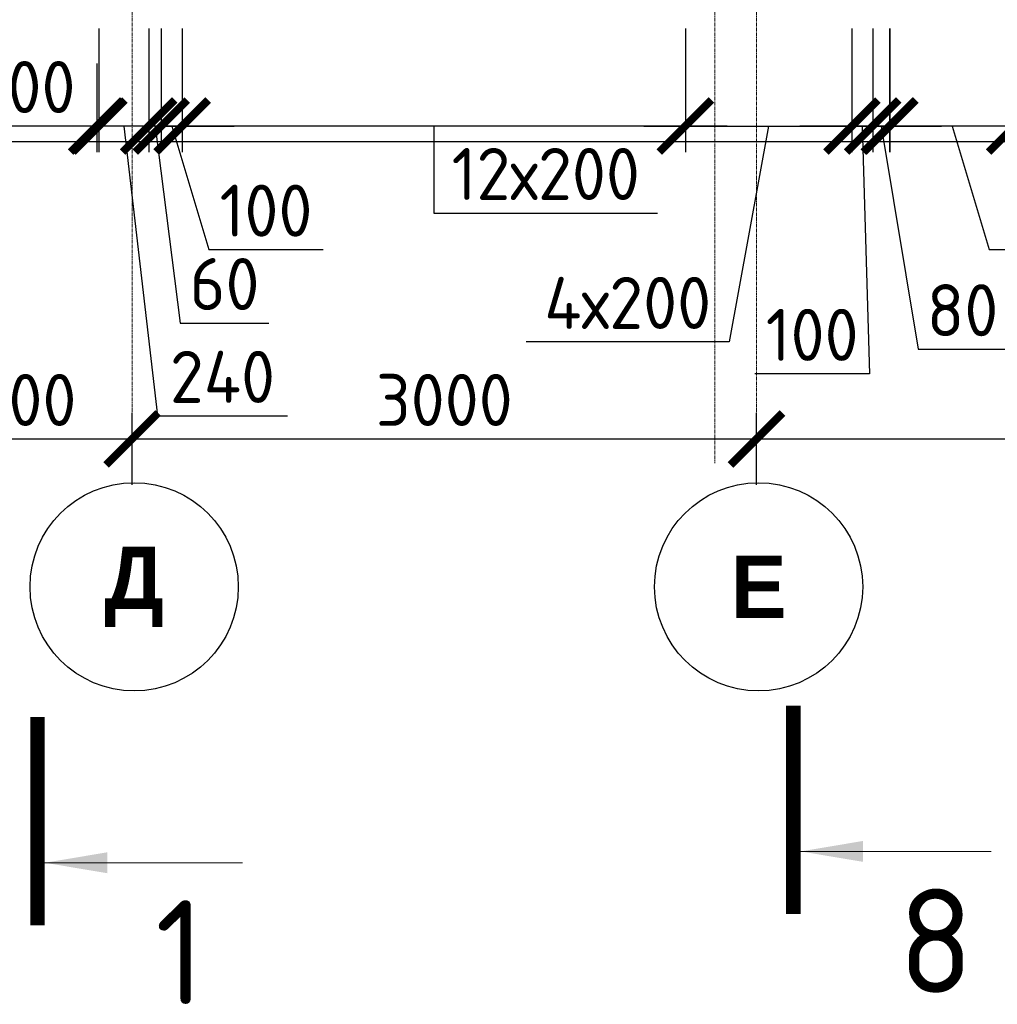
# Model space of a CAD drawing. Header units: millimetres. Extents: x 376598 to 1249954, y -318491 to -22134.
# Tile 139 of 256: x 592337 to 597034, y -124038 to -119308. Entities that reach past the tile are written whole.
import ezdxf

# ---------------------------------------------------------------- set-up
doc = ezdxf.new("R2010")
doc.units = ezdxf.units.MM
doc.linetypes.add('______5', pattern=[1100, 800, -100, 100, -100])
doc.linetypes.add('осевая', pattern=[50.8, 31.75, -6.35, 6.35, -6.35])
for name, color, linetype, lineweight in [('Оси', 40, '______5', 18), ('РАЗМЕРЫ', 1, 'Continuous', 9), ('Узлы', 7, 'Continuous', 0)]:
    doc.layers.add(name, color=color, linetype=linetype, lineweight=lineweight)
doc.styles.add('Century Gothic', font='GOTHIC.TTF')
doc.styles.add('GOST-2.304_Type-B', font='GOST_Common.ttf')
doc.dimstyles.new('СПДС', dxfattribs={"dimscale": 100, "dimtxt": 2.5, "dimasz": 2.5, "dimexe": 1.25, "dimexo": 0, "dimtad": 1, "dimdec": 0, "dimtxsty": 'GOST-2.304_Type-B', "dimblk": 'ARCHTICK', "dimcen": 2.5, "dimdle": 2, "dimadec": 0, "dimazin": 2, "dimtfac": 0.75, "dimtdec": 0, "dimtmove": 1, "dimatfit": 3, "dimfxl": 1, "dimtolj": 1, "dimarcsym": 1})

# ---------------------------------------------------------------- blocks, each defined once
blk = doc.blocks.new('NSY101')
at = {"color": 0, "linetype": 'ByBlock', "lineweight": -2}
blk.add_circle((0, 0), 50, dxfattribs=at)
blk = doc.blocks.new('_ArchTick')
at = {"color": 0, "linetype": 'ByBlock', "const_width": 0.15}
blk.add_lwpolyline([(-0.5, -0.5), (0.5, 0.5)], dxfattribs=at)
blk = doc.blocks.new('*D93')
at = {"layer": 'DEFPOINTS', "color": 0, "lineweight": 0, "transparency": 16777216}
for p in [(592876.9, -121322.5), (591776.9, -121543.5), (592876.9, -121543.5)]:
    blk.add_point(p, dxfattribs=at)
at = {"layer": 'РАЗМЕРЫ', "color": 0, "lineweight": -2, "transparency": 16777216}
for p, q in [((591776.9, -121543.5), (591776.9, -121197.5)), ((592876.9, -121543.5), (592876.9, -121197.5)), ((591576.9, -121322.5), (593076.9, -121322.5))]:
    blk.add_line(p, q, dxfattribs=at)
at = {"layer": 'РАЗМЕРЫ', "color": 0, "lineweight": -2, "transparency": 16777216, "xscale": 250, "yscale": 250, "zscale": 250, "rotation": 180}
blk.add_blockref('_ArchTick', (591776.9, -121322.5), dxfattribs=at)
at = {"layer": 'РАЗМЕРЫ', "color": 0, "lineweight": -2, "transparency": 16777216, "xscale": 250, "yscale": 250, "zscale": 250}
blk.add_blockref('_ArchTick', (592876.9, -121322.5), dxfattribs=at)
at = {"layer": 'РАЗМЕРЫ', "color": 0, "lineweight": 0, "transparency": 16777216, "insert": (592326.9, -121135), "char_height": 250, "attachment_point": 5, "style": 'GOST-2.304_Type-B'}
blk.add_mtext('\\A1;1100', dxfattribs=at)
blk = doc.blocks.new('*D94')
at = {"layer": 'DEFPOINTS', "color": 0, "lineweight": 0, "transparency": 16777216}
for p in [(595876.9, -121322.5), (592876.9, -121543.5), (595876.9, -121543.5)]:
    blk.add_point(p, dxfattribs=at)
at = {"layer": 'РАЗМЕРЫ', "color": 0, "lineweight": -2, "transparency": 16777216}
for p, q in [((592876.9, -121543.5), (592876.9, -121197.5)), ((595876.9, -121543.5), (595876.9, -121197.5)), ((592676.9, -121322.5), (596076.9, -121322.5))]:
    blk.add_line(p, q, dxfattribs=at)
at = {"layer": 'РАЗМЕРЫ', "color": 0, "lineweight": -2, "transparency": 16777216, "xscale": 250, "yscale": 250, "zscale": 250, "rotation": 180}
blk.add_blockref('_ArchTick', (592876.9, -121322.5), dxfattribs=at)
at = {"layer": 'РАЗМЕРЫ', "color": 0, "lineweight": -2, "transparency": 16777216, "xscale": 250, "yscale": 250, "zscale": 250}
blk.add_blockref('_ArchTick', (595876.9, -121322.5), dxfattribs=at)
at = {"layer": 'РАЗМЕРЫ', "color": 0, "lineweight": 0, "transparency": 16777216, "insert": (594376.9, -121135), "char_height": 250, "attachment_point": 5, "style": 'GOST-2.304_Type-B'}
blk.add_mtext('\\A1;3000', dxfattribs=at)
blk = doc.blocks.new('*D95')
at = {"layer": 'DEFPOINTS', "color": 0, "lineweight": 0, "transparency": 16777216}
for p in [(598976.9, -121322.5), (598976.9, -121504.9), (595876.9, -121543.5)]:
    blk.add_point(p, dxfattribs=at)
at = {"layer": 'РАЗМЕРЫ', "color": 0, "lineweight": -2, "transparency": 16777216}
for p, q in [((595876.9, -121543.5), (595876.9, -121197.5)), ((598976.9, -121504.9), (598976.9, -121197.5)), ((595676.9, -121322.5), (599176.9, -121322.5))]:
    blk.add_line(p, q, dxfattribs=at)
at = {"layer": 'РАЗМЕРЫ', "color": 0, "lineweight": -2, "transparency": 16777216, "xscale": 250, "yscale": 250, "zscale": 250, "rotation": 180}
blk.add_blockref('_ArchTick', (595876.9, -121322.5), dxfattribs=at)
at = {"layer": 'РАЗМЕРЫ', "color": 0, "lineweight": -2, "transparency": 16777216, "xscale": 250, "yscale": 250, "zscale": 250}
blk.add_blockref('_ArchTick', (598976.9, -121322.5), dxfattribs=at)
at = {"layer": 'РАЗМЕРЫ', "color": 0, "lineweight": 0, "transparency": 16777216, "insert": (597426.9, -121135), "char_height": 250, "attachment_point": 5, "style": 'GOST-2.304_Type-B'}
blk.add_mtext('\\A1;3100', dxfattribs=at)
blk = doc.blocks.new('*D672')
at = {"layer": 'DEFPOINTS', "color": 0, "lineweight": 0, "transparency": 16777216}
for p in [(593117.4, -119350.3, -720), (595535.2, -119350.3), (593117.4, -119819.1)]:
    blk.add_point(p, dxfattribs=at)
at = {"layer": 'РАЗМЕРЫ', "color": 0, "lineweight": -2, "transparency": 16777216}
for p, q in [((593117.4, -119350.3), (593117.4, -119944.1)), ((595535.2, -119350.3), (595535.2, -119944.1)), ((595735.2, -119819.1), (592917.4, -119819.1)), ((594326.3, -119819.1), (594327, -120236.9)), ((594327, -120236.9), (595402, -120236.9))]:
    blk.add_line(p, q, dxfattribs=at)
at = {"layer": 'РАЗМЕРЫ', "color": 0, "lineweight": -2, "transparency": 16777216, "xscale": 250, "yscale": 250, "zscale": 250, "rotation": 180}
blk.add_blockref('_ArchTick', (593117.4, -119819.1), dxfattribs=at)
at = {"layer": 'РАЗМЕРЫ', "color": 0, "lineweight": -2, "transparency": 16777216, "xscale": 250, "yscale": 250, "zscale": 250}
blk.add_blockref('_ArchTick', (595535.2, -119819.1), dxfattribs=at)
at = {"layer": 'РАЗМЕРЫ', "color": 0, "lineweight": 0, "transparency": 16777216, "insert": (594864.5, -120049.4), "char_height": 250, "attachment_point": 5, "style": 'GOST-2.304_Type-B'}
blk.add_mtext('\\A1;12х200', dxfattribs=at)
blk = doc.blocks.new('*D673')
at = {"layer": 'DEFPOINTS', "color": 0, "lineweight": 0, "transparency": 16777216}
for p in [(593017.4, -119350.6), (593117.4, -119350.3, -720), (593017.4, -119819.1)]:
    blk.add_point(p, dxfattribs=at)
at = {"layer": 'РАЗМЕРЫ', "color": 0, "lineweight": -2, "transparency": 16777216}
for p, q in [((593017.4, -119350.6), (593017.4, -119944.1)), ((593117.4, -119350.3), (593117.4, -119944.1)), ((593017.4, -119819.1), (592767.4, -119819.1)), ((593117.4, -119819.1), (593017.4, -119819.1)), ((593117.4, -119819.1), (593017.4, -119819.1)), ((593067.4, -119819.1), (593245.5, -120412.9)), ((593117.4, -119819.1), (593367.4, -119819.1)), ((593245.5, -120412.9), (593795.5, -120412.9))]:
    blk.add_line(p, q, dxfattribs=at)
at = {"layer": 'РАЗМЕРЫ', "color": 0, "lineweight": -2, "transparency": 16777216, "xscale": 250, "yscale": 250, "zscale": 250}
blk.add_blockref('_ArchTick', (593017.4, -119819.1), dxfattribs=at)
at = {"layer": 'РАЗМЕРЫ', "color": 0, "lineweight": -2, "transparency": 16777216, "xscale": 250, "yscale": 250, "zscale": 250, "rotation": 180}
blk.add_blockref('_ArchTick', (593117.4, -119819.1), dxfattribs=at)
at = {"layer": 'РАЗМЕРЫ', "color": 0, "lineweight": 0, "transparency": 16777216, "insert": (593520.5, -120225.4), "char_height": 250, "attachment_point": 5, "style": 'GOST-2.304_Type-B'}
blk.add_mtext('\\A1;100', dxfattribs=at)
blk = doc.blocks.new('*D684')
at = {"layer": 'DEFPOINTS', "color": 0, "lineweight": 0, "transparency": 16777216}
for p in [(592957, -119350.6, -720), (593017.4, -119350.6), (592957, -119819.1)]:
    blk.add_point(p, dxfattribs=at)
at = {"layer": 'РАЗМЕРЫ', "color": 0, "lineweight": -2, "transparency": 16777216}
for p, q in [((592957, -119350.6), (592957, -119944.1)), ((593017.4, -119350.6), (593017.4, -119944.1)), ((592957, -119819.1), (592707, -119819.1)), ((593017.4, -119819.1), (592957, -119819.1)), ((593017.4, -119819.1), (592957, -119819.1)), ((592987.2, -119819.1), (593108.7, -120765.6)), ((593017.4, -119819.1), (593267.4, -119819.1)), ((593108.7, -120765.6), (593533.7, -120765.6))]:
    blk.add_line(p, q, dxfattribs=at)
at = {"layer": 'РАЗМЕРЫ', "color": 0, "lineweight": -2, "transparency": 16777216, "xscale": 250, "yscale": 250, "zscale": 250}
blk.add_blockref('_ArchTick', (592957, -119819.1), dxfattribs=at)
at = {"layer": 'РАЗМЕРЫ', "color": 0, "lineweight": -2, "transparency": 16777216, "xscale": 250, "yscale": 250, "zscale": 250, "rotation": 180}
blk.add_blockref('_ArchTick', (593017.4, -119819.1), dxfattribs=at)
at = {"layer": 'РАЗМЕРЫ', "color": 0, "lineweight": 0, "transparency": 16777216, "insert": (593321.2, -120578.1), "char_height": 250, "attachment_point": 5, "style": 'GOST-2.304_Type-B'}
blk.add_mtext('\\A1;60', dxfattribs=at)
blk = doc.blocks.new('*D685')
at = {"layer": 'DEFPOINTS', "color": 0, "lineweight": 0, "transparency": 16777216}
for p in [(592717.4, -119350.3, -720), (592957, -119350.6, -720), (592717.4, -119819.1)]:
    blk.add_point(p, dxfattribs=at)
at = {"layer": 'РАЗМЕРЫ', "color": 0, "lineweight": -2, "transparency": 16777216}
for p, q in [((592717.4, -119350.3), (592717.4, -119944.1)), ((592957, -119350.6), (592957, -119944.1)), ((593157, -119819.1), (592517.4, -119819.1)), ((592837.2, -119819.1), (592998.7, -121211.7)), ((592998.7, -121211.7), (593623.7, -121211.7))]:
    blk.add_line(p, q, dxfattribs=at)
at = {"layer": 'РАЗМЕРЫ', "color": 0, "lineweight": -2, "transparency": 16777216, "xscale": 250, "yscale": 250, "zscale": 250, "rotation": 180}
blk.add_blockref('_ArchTick', (592717.4, -119819.1), dxfattribs=at)
at = {"layer": 'РАЗМЕРЫ', "color": 0, "lineweight": -2, "transparency": 16777216, "xscale": 250, "yscale": 250, "zscale": 250}
blk.add_blockref('_ArchTick', (592957, -119819.1), dxfattribs=at)
at = {"layer": 'РАЗМЕРЫ', "color": 0, "lineweight": 0, "transparency": 16777216, "insert": (593311.2, -121024.2), "char_height": 250, "attachment_point": 5, "style": 'GOST-2.304_Type-B'}
blk.add_mtext('\\A1;240', dxfattribs=at)
blk = doc.blocks.new('*D674')
at = {"layer": 'DEFPOINTS', "color": 0, "lineweight": 0, "transparency": 16777216}
for p in [(591707, -119519.2), (592707, -119519.2), (591707, -119819.1)]:
    blk.add_point(p, dxfattribs=at)
at = {"layer": 'РАЗМЕРЫ', "color": 0, "lineweight": -2, "transparency": 16777216}
for p, q in [((591707, -119519.2), (591707, -119944.1)), ((592707, -119519.2), (592707, -119944.1)), ((592907, -119819.1), (591507, -119819.1))]:
    blk.add_line(p, q, dxfattribs=at)
at = {"layer": 'РАЗМЕРЫ', "color": 0, "lineweight": -2, "transparency": 16777216, "xscale": 250, "yscale": 250, "zscale": 250, "rotation": 180}
blk.add_blockref('_ArchTick', (591707, -119819.1), dxfattribs=at)
at = {"layer": 'РАЗМЕРЫ', "color": 0, "lineweight": -2, "transparency": 16777216, "xscale": 250, "yscale": 250, "zscale": 250}
blk.add_blockref('_ArchTick', (592707, -119819.1), dxfattribs=at)
at = {"layer": 'РАЗМЕРЫ', "color": 0, "lineweight": 0, "transparency": 16777216, "insert": (592207, -119631.6), "char_height": 250, "attachment_point": 5, "style": 'GOST-2.304_Type-B'}
blk.add_mtext('\\A1;5х200', dxfattribs=at)
blk = doc.blocks.new('*D671')
at = {"layer": 'DEFPOINTS', "color": 0, "lineweight": 0, "transparency": 16777216}
for p in [(598316.8, -119553.8), (597117.4, -119709), (597117.4, -119819.1)]:
    blk.add_point(p, dxfattribs=at)
at = {"layer": 'РАЗМЕРЫ', "color": 0, "lineweight": -2, "transparency": 16777216}
for p, q in [((598316.8, -119553.8), (598316.8, -119944.1)), ((597117.4, -119709), (597117.4, -119944.1)), ((598516.8, -119819.1), (596917.4, -119819.1))]:
    blk.add_line(p, q, dxfattribs=at)
at = {"layer": 'РАЗМЕРЫ', "color": 0, "lineweight": -2, "transparency": 16777216, "xscale": 250, "yscale": 250, "zscale": 250, "rotation": 180}
blk.add_blockref('_ArchTick', (597117.4, -119819.1), dxfattribs=at)
at = {"layer": 'РАЗМЕРЫ', "color": 0, "lineweight": -2, "transparency": 16777216, "xscale": 250, "yscale": 250, "zscale": 250}
blk.add_blockref('_ArchTick', (598316.8, -119819.1), dxfattribs=at)
at = {"layer": 'РАЗМЕРЫ', "color": 0, "lineweight": 0, "transparency": 16777216, "insert": (597717.1, -119631.6), "char_height": 250, "attachment_point": 5, "style": 'GOST-2.304_Type-B'}
blk.add_mtext('\\A1;12х100', dxfattribs=at)
blk = doc.blocks.new('*D692')
at = {"layer": 'DEFPOINTS', "color": 0, "lineweight": 0, "transparency": 16777216}
for p in [(595535.2, -119350.3), (596335.2, -119350.3), (596335.2, -119819.1)]:
    blk.add_point(p, dxfattribs=at)
at = {"layer": 'РАЗМЕРЫ', "color": 0, "lineweight": -2, "transparency": 16777216}
for p, q in [((595535.2, -119350.3), (595535.2, -119944.1)), ((596335.2, -119350.3), (596335.2, -119944.1)), ((595335.2, -119819.1), (596535.2, -119819.1)), ((595935.2, -119819.1), (595745.6, -120856.4)), ((595745.6, -120856.4), (594770.6, -120856.4))]:
    blk.add_line(p, q, dxfattribs=at)
at = {"layer": 'РАЗМЕРЫ', "color": 0, "lineweight": -2, "transparency": 16777216, "xscale": 250, "yscale": 250, "zscale": 250, "rotation": 180}
blk.add_blockref('_ArchTick', (595535.2, -119819.1), dxfattribs=at)
at = {"layer": 'РАЗМЕРЫ', "color": 0, "lineweight": -2, "transparency": 16777216, "xscale": 250, "yscale": 250, "zscale": 250}
blk.add_blockref('_ArchTick', (596335.2, -119819.1), dxfattribs=at)
at = {"layer": 'РАЗМЕРЫ', "color": 0, "lineweight": 0, "transparency": 16777216, "insert": (595258.1, -120668.9), "char_height": 250, "attachment_point": 5, "style": 'GOST-2.304_Type-B'}
blk.add_mtext('\\A1;4х200', dxfattribs=at)
blk = doc.blocks.new('*D693')
at = {"layer": 'DEFPOINTS', "color": 0, "lineweight": 0, "transparency": 16777216}
for p in [(596335.2, -119350.3), (596435.2, -119350.3), (596435.2, -119819.1)]:
    blk.add_point(p, dxfattribs=at)
at = {"layer": 'РАЗМЕРЫ', "color": 0, "lineweight": -2, "transparency": 16777216}
for p, q in [((596335.2, -119350.3), (596335.2, -119944.1)), ((596435.2, -119350.3), (596435.2, -119944.1)), ((596335.2, -119819.1), (596085.2, -119819.1)), ((596335.2, -119819.1), (596435.2, -119819.1)), ((596335.2, -119819.1), (596435.2, -119819.1)), ((596385.2, -119819.1), (596419.4, -121009.7)), ((596435.2, -119819.1), (596685.2, -119819.1)), ((596419.4, -121009.7), (595869.4, -121009.7))]:
    blk.add_line(p, q, dxfattribs=at)
at = {"layer": 'РАЗМЕРЫ', "color": 0, "lineweight": -2, "transparency": 16777216, "xscale": 250, "yscale": 250, "zscale": 250}
blk.add_blockref('_ArchTick', (596335.2, -119819.1), dxfattribs=at)
at = {"layer": 'РАЗМЕРЫ', "color": 0, "lineweight": -2, "transparency": 16777216, "xscale": 250, "yscale": 250, "zscale": 250, "rotation": 180}
blk.add_blockref('_ArchTick', (596435.2, -119819.1), dxfattribs=at)
at = {"layer": 'РАЗМЕРЫ', "color": 0, "lineweight": 0, "transparency": 16777216, "insert": (596144.4, -120822.2), "char_height": 250, "attachment_point": 5, "style": 'GOST-2.304_Type-B'}
blk.add_mtext('\\A1;100', dxfattribs=at)
blk = doc.blocks.new('*D694')
at = {"layer": 'DEFPOINTS', "color": 0, "lineweight": 0, "transparency": 16777216}
for p in [(596517.4, -119350.3, -720), (597117.4, -119709), (596517.4, -119819.1)]:
    blk.add_point(p, dxfattribs=at)
at = {"layer": 'РАЗМЕРЫ', "color": 0, "lineweight": -2, "transparency": 16777216}
for p, q in [((596517.4, -119350.3), (596517.4, -119944.1)), ((597117.4, -119709), (597117.4, -119944.1)), ((597317.4, -119819.1), (596317.4, -119819.1)), ((596817.4, -119819.1), (596995.5, -120412.9)), ((596995.5, -120412.9), (597945.5, -120412.9))]:
    blk.add_line(p, q, dxfattribs=at)
at = {"layer": 'РАЗМЕРЫ', "color": 0, "lineweight": -2, "transparency": 16777216, "xscale": 250, "yscale": 250, "zscale": 250, "rotation": 180}
blk.add_blockref('_ArchTick', (596517.4, -119819.1), dxfattribs=at)
at = {"layer": 'РАЗМЕРЫ', "color": 0, "lineweight": -2, "transparency": 16777216, "xscale": 250, "yscale": 250, "zscale": 250}
blk.add_blockref('_ArchTick', (597117.4, -119819.1), dxfattribs=at)
at = {"layer": 'РАЗМЕРЫ', "color": 0, "lineweight": 0, "transparency": 16777216, "insert": (597470.5, -120225.4), "char_height": 250, "attachment_point": 5, "style": 'GOST-2.304_Type-B'}
blk.add_mtext('\\A1;3х200', dxfattribs=at)
blk = doc.blocks.new('*D669')
at = {"layer": 'DEFPOINTS', "color": 0, "lineweight": 0, "transparency": 16777216}
for p in [(596435.2, -119369.9), (596515.4, -119350.3, -720), (596435.2, -119819.1)]:
    blk.add_point(p, dxfattribs=at)
at = {"layer": 'РАЗМЕРЫ', "color": 0, "lineweight": -2, "transparency": 16777216}
for p, q in [((596435.2, -119369.9), (596435.2, -119944.1)), ((596515.4, -119350.3), (596515.4, -119944.1)), ((596435.2, -119819.1), (596185.2, -119819.1)), ((596515.4, -119819.1), (596435.2, -119819.1)), ((596515.4, -119819.1), (596435.2, -119819.1)), ((596475.3, -119819.1), (596654.4, -120891.3)), ((596515.4, -119819.1), (596765.4, -119819.1)), ((596654.4, -120891.3), (597079.4, -120891.3))]:
    blk.add_line(p, q, dxfattribs=at)
at = {"layer": 'РАЗМЕРЫ', "color": 0, "lineweight": -2, "transparency": 16777216, "xscale": 250, "yscale": 250, "zscale": 250}
blk.add_blockref('_ArchTick', (596435.2, -119819.1), dxfattribs=at)
at = {"layer": 'РАЗМЕРЫ', "color": 0, "lineweight": -2, "transparency": 16777216, "xscale": 250, "yscale": 250, "zscale": 250, "rotation": 180}
blk.add_blockref('_ArchTick', (596515.4, -119819.1), dxfattribs=at)
at = {"layer": 'РАЗМЕРЫ', "color": 0, "lineweight": 0, "transparency": 16777216, "insert": (596866.9, -120703.8), "char_height": 250, "attachment_point": 5, "style": 'GOST-2.304_Type-B'}
blk.add_mtext('\\A1;80', dxfattribs=at)

msp = doc.modelspace()

# ---------------------------------------------------------------- linework, layer by layer
at = {"color": 7, "linetype": 'Continuous', "lineweight": 25, "transparency": 33554687}
msp.add_line((603326.9, -119894.8), (580280.2, -119894.8), dxfattribs=at)
at = {"layer": 'Оси', "color": 16, "linetype": 'осевая', "lineweight": 0, "ltscale": 0.5, "transparency": 33554687}
for p, q in [((592876.9, -115614.2), (592876.9, -121438.9)), ((595676.9, -115614.2), (595676.9, -121438.9)), ((595876.9, -115614.2), (595876.9, -121438.9))]:
    msp.add_line(p, q, dxfattribs=at)
at = {"layer": 'Узлы', "color": 1, "linetype": 'Continuous', "lineweight": 0}
for p, q in [((596053.8, -123303.7, 200), (597003.8, -123303.7, 200)), ((592457.7, -123358.3, 400), (593407.7, -123358.3, 400))]:
    msp.add_line(p, q, dxfattribs=at)
at = {"layer": 'Узлы', "color": 1, "linetype": 'Continuous', "lineweight": 0, "const_width": 70}
for points, elevation in [([(596053.8, -123603.7), (596053.8, -122603.7)], 200), ([(592422.7, -123658.3), (592422.7, -122658.3)], 400)]:
    msp.add_lwpolyline(points, dxfattribs=dict(at, elevation=elevation))
at = {"layer": 'Узлы', "color": 1, "linetype": 'Continuous', "lineweight": 0}
for points in [[(596088.8, -123303.7, 200), (596389.2, -123354, 200), (596389.2, -123253.5, 200)], [(592457.7, -123358.3, 400), (592758.1, -123408.6, 400), (592758.1, -123308, 400)]]:
    msp.add_solid(points, dxfattribs=at)

# ---------------------------------------------------------------- block references
at = {"layer": 'Оси', "color": 16, "linetype": 'Continuous', "lineweight": 25, "transparency": 33554687, "xscale": 9.999999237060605, "yscale": 9.999999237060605, "zscale": 9.999999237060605, "rotation": 270}
for p in [(592887, -122032.6), (595887, -122032.6)]:
    msp.add_blockref('NSY101', p, dxfattribs=at)

# ---------------------------------------------------------------- texts
at = {"layer": 'Оси', "color": 16, "linetype": 'Continuous', "lineweight": 25, "transparency": 33554687, "char_height": 300, "attachment_point": 5, "style": 'Century Gothic'}
for s, insert, width in [('\\A1;{\\fCentury Gothic|i0|b1;\\H300.000000;\\W1.000000;\\C16;Д}\\P', (592887, -122032.6), 470), ('\\A1;{\\fCentury Gothic|i0|b1;\\H300.000000;\\W1.000000;\\C16;Е}\\P', (595887, -122032.6), 365)]:
    msp.add_mtext(s, dxfattribs=dict(at, insert=insert, width=width))
at = {"layer": 'Узлы', "color": 1, "linetype": 'Continuous', "lineweight": 0, "char_height": 500, "attachment_point": 5, "style": 'GOST-2.304_Type-B'}
for s, insert in [('8', (596738.8, -123733.7, 200)), ('1', (593107.7, -123788.3, 400))]:
    msp.add_mtext_dynamic_manual_height_columns(s, width=723.88, gutter_width=25, heights=[0], dxfattribs=dict(at, insert=insert))

# ---------------------------------------------------------------- dimensions: what is measured, and where the dimension line sits
at = {"layer": 'РАЗМЕРЫ', "color": 1, "lineweight": 0}
for base, p1, p2, picture, middle in [((592717.4, -119819.1), (592957, -119350.6, -720), (592717.4, -119350.3, -720), '*D685', (593061.2, -121211.7)), ((592957, -119819.1), (593017.4, -119350.6), (592957, -119350.6, -720), '*D684', (593171.2, -120765.6)), ((596435.2, -119819.1), (596335.2, -119350.3), (596435.2, -119350.3), '*D693', (596356.9, -121009.7)), ((596435.2, -119819.1), (596515.4, -119350.3, -720), (596435.2, -119369.9), '*D669', (596716.9, -120891.3))]:
    dim = msp.add_linear_dim(base=base, p1=p1, p2=p2, dimstyle='СПДС', dxfattribs=at)
    dim.commit()
    dim.dimension.update_dxf_attribs({"geometry": picture, "text_midpoint": middle, "dimtype": 160})
for base, p1, p2, picture, middle in [((593017.4, -119819.1), (593117.4, -119350.3, -720), (593017.4, -119350.6), '*D673', (593308, -120225.4)), ((592876.9, -121322.5), (591776.9, -121543.5), (592876.9, -121543.5), '*D93', (592326.9, -121135)), ((595876.9, -121322.5), (592876.9, -121543.5), (595876.9, -121543.5), '*D94', (594376.9, -121135)), ((598976.9, -121322.5), (595876.9, -121543.5), (598976.9, -121504.9), '*D95', (597426.9, -121135))]:
    dim = msp.add_linear_dim(base=base, p1=p1, p2=p2, dimstyle='СПДС', dxfattribs=at)
    dim.commit()
    dim.dimension.update_dxf_attribs({"geometry": picture, "text_midpoint": middle})
for base, p2, text, picture, middle in [((593117.4, -119819.1), (593117.4, -119350.3, -720), '12х200', '*D672', (594389.5, -120236.9)), ((596335.2, -119819.1), (596335.2, -119350.3), '4х200', '*D692', (595683.1, -120856.4))]:
    dim = msp.add_linear_dim(base=base, p1=(595535.2, -119350.3), p2=p2, text=text, dimstyle='СПДС', dxfattribs=at)
    dim.commit()
    dim.dimension.update_dxf_attribs({"geometry": picture, "text_midpoint": middle, "dimtype": 160})
for base, p1, p2, text, picture, middle in [((596517.4, -119819.1), (597117.4, -119709), (596517.4, -119350.3, -720), '3х200', '*D694', (597058, -120225.4)), ((591707, -119819.1), (592707, -119519.2), (591707, -119519.2), '5х200', '*D674', (592207, -119631.6)), ((597117.4, -119819.1), (598316.8, -119553.8), (597117.4, -119709), '12х100', '*D671', (597717.1, -119631.6))]:
    dim = msp.add_linear_dim(base=base, p1=p1, p2=p2, text=text, dimstyle='СПДС', dxfattribs=at)
    dim.commit()
    dim.dimension.update_dxf_attribs({"geometry": picture, "text_midpoint": middle})

doc.saveas('drawing.dxf')
